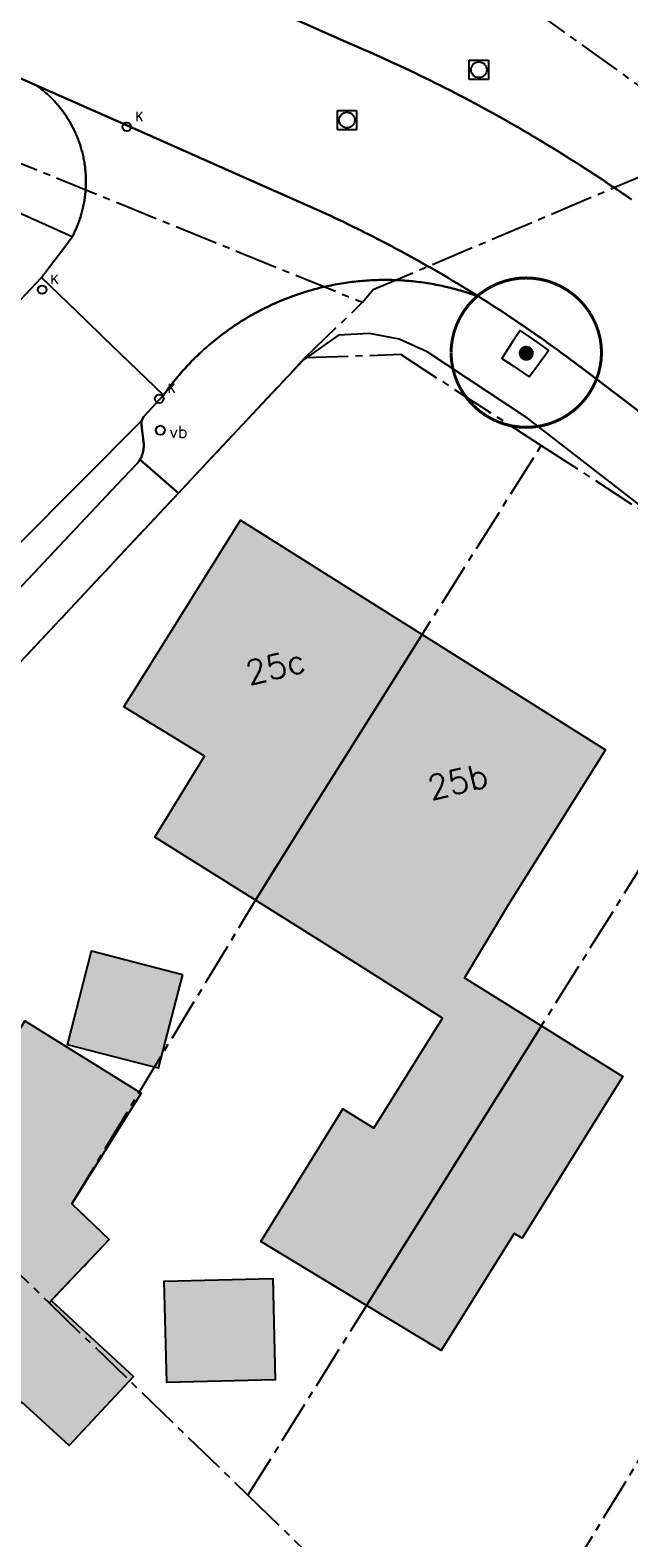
# Model space of a CAD drawing. Header units: metres. Extents: x 202952 to 203755, y 349031 to 349702.
# Tile 21 of 84: x 203088 to 203107, y 349556 to 349606. Entities that reach past the tile are written whole.
import ezdxf
from ezdxf.enums import TextEntityAlignment as Align

# ---------------------------------------------------------------- set-up
doc = ezdxf.new("R2010")
doc.units = ezdxf.units.M
doc.linetypes.add('1-200 CENTER', pattern=[4.28625, 2.8575, -0.47625, 0.47625, -0.47625])
for name, color, linetype in [('PH-BEST-BEBOUWING', 1, 'Continuous'), ('PH-BEST-BEBOUWING-ARCERING', 254, 'Continuous'), ('PH-BEST-HUISNUMMER', 7, 'Continuous'), ('PH-BEST-KADASTRALE-GRENS', 240, '1-200 CENTER'), ('PH-BEST-KOLK', 8, 'Continuous'), ('PH-BEST-PUT-HANDHAVEN', 44, 'Continuous'), ('PH-BEST-STRAATNAAMBORD', 6, 'Continuous'), ('PH-BEST-WEGDEEL', 254, 'Continuous'), ('PH-INM-BOOM-HANDHAVEN', 96, 'Continuous')]:
    doc.layers.add(name, color=color, linetype=linetype)
doc.styles.add('RDL_MAATVOERING', font='romans.shx')
doc.styles.add('ROMANS', font='romans.shx')

# ---------------------------------------------------------------- blocks, each defined once
blk = doc.blocks.new('*U50')
blk.add_circle((0, 0), 0.142)
at = {"ltscale": 0.05, "style": 'ROMANS'}
blk.add_text('K', height=0.3, dxfattribs=at).set_placement((0.277, 0.195))
blk = doc.blocks.new('Putdeksel')
for p, q in [((-0.32, 0.32), (0.32, 0.32)), ((-0.32, -0.32), (-0.32, 0.32)), ((0.32, 0.32), (0.32, -0.32)), ((0.32, -0.32), (-0.32, -0.32))]:
    blk.add_line(p, q)
blk.add_circle((0, 0), 0.26)
blk = doc.blocks.new('Verkeersbord')
blk.add_circle((0, 0), 0.15)
at = {"style": 'RDL_MAATVOERING'}
blk.add_text('vb', height=0.4, dxfattribs=at).set_placement((0.302, -0.254))
blk = doc.blocks.new('*U45')
at = {"const_width": 0.1}
blk.add_lwpolyline([(-2.5, 0.004, 0.990403), (2.5, 0.03, 0.990403), (-2.5, 0.018)], format="xyb", dxfattribs=at)
at = {"linetype": 'Continuous', "const_width": 0.25}
blk.add_lwpolyline([(-0.125, 0, 1), (0.125, 0, 1)], format="xyb", close=True, dxfattribs=at)

msp = doc.modelspace()

# ---------------------------------------------------------------- hatches: boundary and pattern name
at = {"layer": 'PH-BEST-BEBOUWING-ARCERING'}
for points in [[(203090.63, 349583.26), (203091.062, 349583.952), (203092.018, 349585.483), (203094.5, 349589.46), (203099.112, 349586.559), (203100.539, 349585.661), (203096.627, 349579.452), (203095.003, 349576.842), (203091.652, 349578.929), (203093.303, 349581.62)], [(203104.502, 349572.672), (203098.692, 349563.388), (203095.175, 349565.509), (203097.773, 349569.699), (203097.897, 349569.91), (203098.93, 349569.276), (203101.211, 349572.92), (203098.637, 349574.564), (203095.003, 349576.842), (203096.627, 349579.452), (203100.539, 349585.661), (203106.63, 349581.83), (203103.44, 349576.75), (203101.948, 349574.268)], [(203092.577, 349574.376), (203091.771, 349571.262), (203088.751, 349572.043), (203089.557, 349575.158)], [(203075.354, 349561.702), (203075.386, 349561.737), (203070.125, 349566.59), (203072.823, 349569.465), (203075.07, 349571.86), (203079.45, 349567.75), (203080.24, 349566.995), (203081.583, 349565.717), (203085.619, 349569.94), (203087.334, 349572.842), (203091.199, 349570.431), (203088.901, 349566.757), (203090.143, 349565.572), (203088.213, 349563.55), (203090.946, 349561.027), (203088.813, 349558.734), (203087.244, 349560.182), (203086.253, 349559.142), (203085.175, 349560.197), (203081.303, 349556.057), (203079.2, 349557.892), (203079.297, 349558.012)], [(203103.598, 349565.781), (203101.17, 349561.894), (203098.692, 349563.388), (203104.502, 349572.672), (203105.566, 349572.008), (203107.199, 349570.988), (203106.7, 349570.187), (203105.406, 349568.111), (203103.854, 349565.621)], [(203095.573, 349564.285), (203095.655, 349560.92), (203092.052, 349560.832), (203091.97, 349564.197)]]:
    msp.add_hatch(color=256, dxfattribs=at).paths.add_polyline_path(points)

# ---------------------------------------------------------------- linework, layer by layer
at = {"layer": 'PH-BEST-BEBOUWING'}
for points in [[(203090.63, 349583.26), (203091.062, 349583.952), (203092.018, 349585.483), (203094.5, 349589.46), (203099.112, 349586.559), (203100.539, 349585.661), (203096.627, 349579.452), (203095.003, 349576.842), (203091.652, 349578.929), (203093.303, 349581.62), (203090.63, 349583.26)], [(203104.502, 349572.672), (203098.692, 349563.388), (203095.175, 349565.509), (203097.773, 349569.699), (203097.897, 349569.91), (203098.93, 349569.276), (203101.211, 349572.92), (203098.637, 349574.564), (203095.003, 349576.842), (203096.627, 349579.452), (203100.539, 349585.661), (203106.63, 349581.83), (203103.44, 349576.75), (203101.948, 349574.268), (203104.502, 349572.672)], [(203092.577, 349574.376), (203091.771, 349571.262), (203088.751, 349572.043), (203089.557, 349575.158), (203092.577, 349574.376)], [(203075.354, 349561.702), (203075.386, 349561.737), (203070.125, 349566.59), (203072.823, 349569.465), (203075.07, 349571.86), (203079.45, 349567.75), (203080.24, 349566.995), (203081.583, 349565.717), (203085.619, 349569.94), (203087.334, 349572.842), (203091.199, 349570.431), (203088.901, 349566.757), (203090.143, 349565.572), (203088.213, 349563.55), (203090.946, 349561.027), (203088.813, 349558.734), (203087.244, 349560.182), (203086.253, 349559.142), (203085.175, 349560.197), (203081.303, 349556.057), (203079.2, 349557.892), (203079.297, 349558.012), (203075.354, 349561.702)], [(203103.598, 349565.781), (203101.17, 349561.894), (203098.692, 349563.388), (203104.502, 349572.672), (203105.566, 349572.008), (203107.199, 349570.988), (203106.7, 349570.187), (203105.406, 349568.111), (203103.854, 349565.621), (203103.598, 349565.781)], [(203095.573, 349564.285), (203095.655, 349560.92), (203092.052, 349560.832), (203091.97, 349564.197), (203095.573, 349564.285)]]:
    msp.add_lwpolyline(points, close=True, dxfattribs=at)
at = {"layer": 'PH-BEST-KADASTRALE-GRENS', "ltscale": 0.5}
for p, q in [((203091.91, 349615.227), (203110.397, 349601.971)), ((203096.653, 349594.86), (203098.56, 349596.691)), ((203077.171, 349574.047), (203096.653, 349594.86)), ((203094.75, 349557.088), (203112.925, 349586.132)), ((203105.449, 349554.505), (203120.899, 349579.807)), ((203077.171, 349574.047), (203088.143, 349563.477)), ((203088.143, 349563.477), (203094.75, 349557.088)), ((203094.75, 349557.088), (203098.72, 349553.246))]:
    msp.add_line(p, q, dxfattribs=at)
for points in [[(203098.56, 349596.691), (203098.911, 349597.117), (203110.397, 349601.971)], [(203085.425, 349600.591), (203086.41, 349601.624), (203098.56, 349596.691)], [(203096.653, 349594.86), (203099.815, 349594.964), (203104.493, 349591.936)], [(203088.143, 349563.477), (203090.143, 349565.572), (203088.896, 349566.762), (203095.003, 349576.842), (203096.627, 349579.452), (203104.493, 349591.936)], [(203104.493, 349591.936), (203110.613, 349587.971), (203112.925, 349586.132)]]:
    msp.add_lwpolyline(points, dxfattribs=at)
at = {"layer": 'PH-BEST-WEGDEEL'}
for points in [[(203107.486, 349600.105), (203107.334, 349600.211), (203107.181, 349600.316), (203107.028, 349600.421), (203106.875, 349600.525), (203106.721, 349600.629), (203106.567, 349600.732), (203106.413, 349600.834), (203106.258, 349600.936), (203106.103, 349601.037), (203105.948, 349601.138), (203105.792, 349601.238), (203105.636, 349601.338), (203105.479, 349601.437), (203105.322, 349601.536), (203105.165, 349601.634), (203105.007, 349601.731), (203104.849, 349601.828), (203104.691, 349601.924), (203104.532, 349602.02), (203104.373, 349602.115), (203104.214, 349602.21), (203104.054, 349602.304), (203103.894, 349602.398), (203103.734, 349602.491), (203103.573, 349602.583), (203103.412, 349602.675), (203103.251, 349602.766), (203103.089, 349602.856), (203102.927, 349602.946), (203102.765, 349603.035), (203102.602, 349603.124), (203102.439, 349603.212), (203102.276, 349603.3), (203102.112, 349603.387), (203101.948, 349603.474), (203101.784, 349603.56), (203101.619, 349603.645), (203101.454, 349603.73), (203101.289, 349603.814), (203101.124, 349603.897), (203100.958, 349603.98), (203100.792, 349604.062), (203100.626, 349604.144), (203100.459, 349604.225), (203100.292, 349604.305), (203100.125, 349604.385), (203099.958, 349604.464), (203099.79, 349604.543), (203099.622, 349604.621), (203099.454, 349604.699), (203099.285, 349604.776), (203099.116, 349604.852), (203098.947, 349604.928), (203098.778, 349605.003), (203098.608, 349605.077), (203098.438, 349605.151), (203098.268, 349605.224), (203098.097, 349605.297), (203094.957, 349606.691)], [(203094.957, 349606.691), (203098.097, 349605.297), (203098.268, 349605.224), (203098.438, 349605.151), (203098.608, 349605.077), (203098.778, 349605.003), (203098.947, 349604.928), (203099.116, 349604.852), (203099.285, 349604.776), (203099.454, 349604.699), (203099.622, 349604.621), (203099.79, 349604.543), (203099.958, 349604.464), (203100.125, 349604.385), (203100.292, 349604.305), (203100.459, 349604.225), (203100.626, 349604.144), (203100.792, 349604.062), (203100.958, 349603.98), (203101.124, 349603.897), (203101.289, 349603.814), (203101.454, 349603.73), (203101.619, 349603.645), (203101.784, 349603.56), (203101.948, 349603.474), (203102.112, 349603.387), (203102.276, 349603.3), (203102.439, 349603.212), (203102.602, 349603.124), (203102.765, 349603.035), (203102.927, 349602.946), (203103.089, 349602.856), (203103.251, 349602.766), (203103.412, 349602.675), (203103.573, 349602.583), (203103.734, 349602.491), (203103.894, 349602.398), (203104.054, 349602.304), (203104.214, 349602.21), (203104.373, 349602.115), (203104.532, 349602.02), (203104.691, 349601.924), (203104.849, 349601.828), (203105.007, 349601.731), (203105.165, 349601.634), (203105.322, 349601.536), (203105.479, 349601.437), (203105.636, 349601.338), (203105.792, 349601.238), (203105.948, 349601.138), (203106.103, 349601.037), (203106.258, 349600.936), (203106.413, 349600.834), (203106.567, 349600.732), (203106.721, 349600.629), (203106.875, 349600.525), (203107.028, 349600.421), (203107.181, 349600.316), (203107.334, 349600.211), (203107.486, 349600.105)], [(203110.008, 349591.35), (203105.804, 349594.535), (203105.695, 349594.618), (203105.585, 349594.701), (203105.475, 349594.783), (203105.365, 349594.865), (203105.254, 349594.947), (203105.143, 349595.029), (203105.032, 349595.11), (203104.92, 349595.191), (203104.809, 349595.271), (203104.697, 349595.351), (203104.586, 349595.431), (203104.474, 349595.511), (203104.362, 349595.59), (203104.249, 349595.669), (203104.136, 349595.747), (203104.023, 349595.825), (203103.91, 349595.903), (203103.796, 349595.98), (203103.682, 349596.057), (203103.568, 349596.134), (203103.454, 349596.21), (203103.339, 349596.286), (203103.224, 349596.362), (203103.109, 349596.437), (203102.994, 349596.512), (203102.878, 349596.587), (203102.762, 349596.661), (203102.646, 349596.735), (203102.53, 349596.809), (203102.414, 349596.882), (203102.274, 349596.969), (203102.134, 349597.056), (203101.994, 349597.142), (203101.853, 349597.228), (203101.712, 349597.313), (203101.571, 349597.398), (203101.401, 349597.499), (203101.288, 349597.566), (203101.174, 349597.633), (203101.06, 349597.699), (203100.946, 349597.765), (203100.832, 349597.831), (203100.717, 349597.896), (203100.373, 349598.09), (203099.853, 349598.375), (203099.766, 349598.422), (203099.679, 349598.469), (203099.592, 349598.515), (203099.504, 349598.561), (203099.417, 349598.607), (203099.329, 349598.653), (203098.978, 349598.835), (203098.861, 349598.895), (203098.743, 349598.954), (203098.626, 349599.013), (203098.508, 349599.072), (203098.39, 349599.131), (203098.272, 349599.189), (203098.094, 349599.276), (203097.946, 349599.348), (203097.797, 349599.419), (203097.648, 349599.489), (203097.499, 349599.559), (203097.35, 349599.628), (203097.2, 349599.697), (203094.109, 349601.066), (203091.088, 349602.404), (203087.708, 349603.901), (203083.774, 349605.644)], [(203083.774, 349605.644), (203087.708, 349603.901), (203087.746, 349603.873), (203087.784, 349603.845), (203087.822, 349603.817), (203087.859, 349603.788), (203087.896, 349603.759), (203087.933, 349603.73), (203087.969, 349603.7), (203088.005, 349603.669), (203088.041, 349603.638), (203088.076, 349603.607), (203088.111, 349603.575), (203088.146, 349603.543), (203088.191, 349603.499), (203088.235, 349603.454), (203088.279, 349603.409), (203088.322, 349603.363), (203088.365, 349603.317), (203088.407, 349603.27), (203088.428, 349603.246), (203088.448, 349603.222), (203088.468, 349603.198), (203088.488, 349603.174), (203088.508, 349603.149), (203088.527, 349603.125), (203088.556, 349603.088), (203088.585, 349603.05), (203088.613, 349603.012), (203088.641, 349602.974), (203088.668, 349602.935), (203088.695, 349602.896), (203088.721, 349602.857), (203088.747, 349602.817), (203088.772, 349602.777), (203088.797, 349602.737), (203088.821, 349602.697), (203088.845, 349602.656), (203088.868, 349602.615), (203088.891, 349602.574), (203088.913, 349602.532), (203088.935, 349602.49), (203088.956, 349602.448), (203088.977, 349602.406), (203088.997, 349602.363), (203089.017, 349602.32), (203089.036, 349602.277), (203089.055, 349602.234), (203089.073, 349602.191), (203089.091, 349602.147), (203089.108, 349602.103), (203089.125, 349602.059), (203089.141, 349602.014), (203089.157, 349601.97), (203089.172, 349601.925), (203089.186, 349601.88), (203089.2, 349601.835), (203089.213, 349601.79), (203089.226, 349601.745), (203089.238, 349601.699), (203089.25, 349601.654), (203089.262, 349601.608), (203089.273, 349601.562), (203089.283, 349601.515), (203089.292, 349601.469), (203089.301, 349601.423), (203089.309, 349601.376), (203089.317, 349601.33), (203089.324, 349601.283), (203089.331, 349601.237), (203089.337, 349601.19), (203089.343, 349601.143), (203089.348, 349601.096), (203089.353, 349601.049), (203089.357, 349600.986), (203089.361, 349600.924), (203089.364, 349600.861), (203089.366, 349600.798), (203089.367, 349600.735), (203089.368, 349600.672), (203089.368, 349600.641), (203089.367, 349600.609), (203089.366, 349600.578), (203089.365, 349600.547), (203089.364, 349600.515), (203089.362, 349600.484), (203089.359, 349600.437), (203089.356, 349600.389), (203089.352, 349600.342), (203089.347, 349600.295), (203089.342, 349600.248), (203089.336, 349600.201), (203089.329, 349600.154), (203089.322, 349600.108), (203089.315, 349600.061), (203089.307, 349600.015), (203089.299, 349599.968), (203089.29, 349599.922), (203089.28, 349599.876), (203089.269, 349599.831), (203089.258, 349599.785), (203089.247, 349599.739), (203089.236, 349599.694), (203089.224, 349599.648), (203089.211, 349599.603), (203089.197, 349599.557), (203089.183, 349599.512), (203089.168, 349599.467), (203089.153, 349599.422), (203089.137, 349599.377), (203089.121, 349599.333), (203089.104, 349599.289), (203089.087, 349599.245), (203089.069, 349599.201), (203089.051, 349599.157), (203089.032, 349599.114), (203089.012, 349599.071), (203088.992, 349599.028), (203088.972, 349598.986), (203088.951, 349598.944), (203088.93, 349598.902), (203088.908, 349598.86), (203087.8, 349599.361), (203086.936, 349599.751)], [(203086.323, 349595.86), (203087.889, 349597.514), (203089.367, 349596.093), (203089.943, 349595.539), (203091.949, 349593.611), (203091.949, 349593.611), (203091.292, 349592.896), (203091.21, 349592.755), (203070.653, 349572.105)], [(203108.159, 349589.654), (203104.478, 349592.506), (203104.037, 349592.848), (203100.699, 349595.043), (203099.775, 349595.467), (203098.784, 349595.657), (203097.753, 349595.596), (203096.596, 349594.776), (203096.433, 349594.603), (203092.676, 349590.608), (203092.442, 349590.358), (203091.162, 349591.468), (203091.175, 349591.491), (203091.187, 349591.514), (203091.199, 349591.537), (203091.21, 349591.561), (203091.22, 349591.585), (203091.229, 349591.61), (203091.238, 349591.634), (203091.246, 349591.659), (203091.253, 349591.684), (203091.26, 349591.709), (203091.266, 349591.735), (203091.271, 349591.76), (203091.275, 349591.785), (203091.279, 349591.809), (203091.282, 349591.834), (203091.285, 349591.859), (203091.287, 349591.883), (203091.288, 349591.908), (203091.289, 349591.935), (203091.289, 349591.963), (203091.288, 349591.99), (203091.286, 349592.017), (203091.284, 349592.045), (203091.28, 349592.072), (203091.227, 349592.513), (203091.221, 349592.553), (203091.216, 349592.593), (203091.212, 349592.634), (203091.21, 349592.674), (203091.209, 349592.715), (203091.21, 349592.755), (203091.292, 349592.896), (203091.949, 349593.611), (203091.99, 349593.668), (203092.031, 349593.725), (203092.072, 349593.782), (203092.114, 349593.838), (203092.156, 349593.894), (203092.199, 349593.95), (203092.242, 349594.005), (203092.286, 349594.06), (203092.33, 349594.115), (203092.375, 349594.169), (203092.42, 349594.223), (203092.465, 349594.277), (203092.511, 349594.33), (203092.557, 349594.383), (203092.603, 349594.435), (203092.65, 349594.487), (203092.697, 349594.539), (203092.745, 349594.591), (203092.793, 349594.642), (203092.842, 349594.693), (203092.891, 349594.743), (203092.94, 349594.793), (203092.99, 349594.842), (203093.04, 349594.891), (203093.091, 349594.94), (203093.142, 349594.988), (203093.193, 349595.036), (203093.245, 349595.083), (203093.297, 349595.13), (203093.349, 349595.177), (203093.402, 349595.223), (203093.455, 349595.269), (203093.508, 349595.315), (203093.562, 349595.36), (203093.616, 349595.405), (203093.671, 349595.449), (203093.726, 349595.493), (203093.781, 349595.536), (203093.836, 349595.579), (203093.892, 349595.622), (203093.948, 349595.664), (203094.005, 349595.705), (203094.062, 349595.746), (203094.119, 349595.787), (203094.176, 349595.827), (203094.234, 349595.867), (203094.292, 349595.907), (203094.35, 349595.946), (203094.409, 349595.985), (203094.468, 349596.023), (203094.527, 349596.06), (203094.587, 349596.097), (203094.647, 349596.133), (203094.707, 349596.169), (203094.767, 349596.205), (203094.828, 349596.24), (203094.889, 349596.275), (203094.95, 349596.309), (203095.012, 349596.343), (203095.074, 349596.376), (203095.136, 349596.409), (203095.198, 349596.441), (203095.261, 349596.473), (203095.324, 349596.504), (203095.387, 349596.535), (203095.45, 349596.566), (203095.513, 349596.596), (203095.577, 349596.625), (203095.641, 349596.654), (203095.705, 349596.682), (203095.769, 349596.71), (203095.834, 349596.738), (203095.899, 349596.765), (203095.964, 349596.791), (203096.029, 349596.817), (203096.094, 349596.842), (203096.16, 349596.867), (203096.226, 349596.891), (203096.292, 349596.915), (203096.358, 349596.938), (203096.425, 349596.961), (203096.491, 349596.983), (203096.558, 349597.005), (203096.625, 349597.026), (203096.692, 349597.047), (203096.759, 349597.067), (203096.827, 349597.087), (203096.894, 349597.106), (203096.962, 349597.124), (203097.03, 349597.142), (203097.098, 349597.16), (203097.166, 349597.177), (203097.234, 349597.193), (203097.303, 349597.209), (203097.371, 349597.224), (203097.44, 349597.239), (203097.509, 349597.254), (203097.577, 349597.268), (203097.646, 349597.281), (203097.715, 349597.294), (203097.785, 349597.306), (203097.854, 349597.317), (203097.923, 349597.328), (203097.993, 349597.339), (203098.062, 349597.349), (203098.132, 349597.359), (203098.201, 349597.368), (203098.271, 349597.376), (203098.341, 349597.383), (203098.41, 349597.39), (203098.48, 349597.397), (203098.55, 349597.403), (203098.62, 349597.409), (203098.69, 349597.414), (203098.76, 349597.419), (203098.83, 349597.423), (203098.9, 349597.426), (203098.97, 349597.429), (203099.04, 349597.431), (203099.11, 349597.433), (203099.18, 349597.435), (203099.251, 349597.436), (203099.321, 349597.436), (203099.391, 349597.436), (203099.462, 349597.435), (203099.532, 349597.433), (203099.602, 349597.431), (203099.672, 349597.428), (203099.742, 349597.425), (203099.812, 349597.421), (203099.882, 349597.417), (203099.952, 349597.412), (203100.022, 349597.407), (203100.092, 349597.401), (203100.162, 349597.395), (203100.232, 349597.388), (203100.301, 349597.38), (203100.371, 349597.372), (203100.441, 349597.364), (203100.51, 349597.355), (203100.58, 349597.345), (203100.649, 349597.335), (203100.719, 349597.324), (203100.788, 349597.313), (203100.857, 349597.301), (203100.926, 349597.289), (203100.995, 349597.276), (203101.064, 349597.263), (203101.133, 349597.249), (203101.202, 349597.234), (203101.27, 349597.219), (203101.339, 349597.203), (203101.407, 349597.187), (203101.475, 349597.17), (203101.543, 349597.153), (203101.611, 349597.136), (203101.679, 349597.117), (203101.746, 349597.098), (203101.814, 349597.079), (203101.881, 349597.059), (203101.949, 349597.039), (203102.016, 349597.018), (203102.083, 349596.996), (203102.149, 349596.974), (203102.216, 349596.952), (203102.282, 349596.929), (203102.348, 349596.906), (203102.414, 349596.882), (203102.53, 349596.809), (203102.646, 349596.735), (203102.762, 349596.661), (203102.878, 349596.587), (203102.994, 349596.512), (203103.109, 349596.437), (203103.224, 349596.362), (203103.339, 349596.286), (203103.454, 349596.21), (203103.568, 349596.134), (203103.682, 349596.057), (203103.796, 349595.98), (203103.91, 349595.903), (203104.023, 349595.825), (203104.136, 349595.747), (203104.249, 349595.669), (203104.362, 349595.59), (203104.474, 349595.511), (203104.586, 349595.431), (203104.697, 349595.351), (203104.809, 349595.271), (203104.92, 349595.191), (203105.032, 349595.11), (203105.143, 349595.029), (203105.254, 349594.947), (203105.365, 349594.865), (203105.475, 349594.783), (203105.585, 349594.701), (203105.695, 349594.618), (203105.804, 349594.535), (203110.008, 349591.35)], [(203070.653, 349572.105), (203091.21, 349592.755), (203091.209, 349592.715), (203091.21, 349592.674), (203091.212, 349592.634), (203091.216, 349592.593), (203091.221, 349592.553), (203091.227, 349592.513), (203091.28, 349592.072), (203091.284, 349592.045), (203091.286, 349592.017), (203091.288, 349591.99), (203091.289, 349591.963), (203091.289, 349591.935), (203091.288, 349591.908), (203091.287, 349591.883), (203091.285, 349591.859), (203091.282, 349591.834), (203091.279, 349591.809), (203091.275, 349591.785), (203091.271, 349591.76), (203091.266, 349591.735), (203091.26, 349591.709), (203091.253, 349591.684), (203091.246, 349591.659), (203091.238, 349591.634), (203091.229, 349591.61), (203091.22, 349591.585), (203091.21, 349591.561), (203091.199, 349591.537), (203091.187, 349591.514), (203091.175, 349591.491), (203091.162, 349591.468), (203091.149, 349591.446), (203091.135, 349591.424), (203091.121, 349591.402), (203091.106, 349591.381), (203091.09, 349591.36), (203091.074, 349591.339), (203090.376, 349590.609), (203090.376, 349590.609), (203090.233, 349590.457), (203084.457, 349584.336)], [(203084.457, 349584.336), (203090.233, 349590.457), (203090.376, 349590.609), (203091.074, 349591.339), (203091.09, 349591.36), (203091.106, 349591.381), (203091.121, 349591.402), (203091.135, 349591.424), (203091.149, 349591.446), (203091.162, 349591.468), (203092.442, 349590.358), (203092.442, 349590.358), (203087.191, 349584.751)]]:
    msp.add_lwpolyline(points, dxfattribs=at)
for points in [[(203088.908, 349598.86), (203088.93, 349598.902), (203088.951, 349598.944), (203088.972, 349598.986), (203088.992, 349599.028), (203089.012, 349599.071), (203089.032, 349599.114), (203089.051, 349599.157), (203089.069, 349599.201), (203089.087, 349599.245), (203089.104, 349599.289), (203089.121, 349599.333), (203089.137, 349599.377), (203089.153, 349599.422), (203089.168, 349599.467), (203089.183, 349599.512), (203089.197, 349599.557), (203089.211, 349599.603), (203089.224, 349599.648), (203089.236, 349599.694), (203089.247, 349599.739), (203089.258, 349599.785), (203089.269, 349599.831), (203089.28, 349599.876), (203089.29, 349599.922), (203089.299, 349599.968), (203089.307, 349600.015), (203089.315, 349600.061), (203089.322, 349600.108), (203089.329, 349600.154), (203089.336, 349600.201), (203089.342, 349600.248), (203089.347, 349600.295), (203089.352, 349600.342), (203089.356, 349600.389), (203089.359, 349600.437), (203089.362, 349600.484), (203089.364, 349600.515), (203089.365, 349600.547), (203089.366, 349600.578), (203089.367, 349600.609), (203089.368, 349600.641), (203089.368, 349600.672), (203089.367, 349600.735), (203089.366, 349600.798), (203089.364, 349600.861), (203089.361, 349600.924), (203089.357, 349600.986), (203089.353, 349601.049), (203089.348, 349601.096), (203089.343, 349601.143), (203089.337, 349601.19), (203089.331, 349601.237), (203089.324, 349601.283), (203089.317, 349601.33), (203089.309, 349601.376), (203089.301, 349601.423), (203089.292, 349601.469), (203089.283, 349601.515), (203089.273, 349601.562), (203089.262, 349601.608), (203089.25, 349601.654), (203089.238, 349601.699), (203089.226, 349601.745), (203089.213, 349601.79), (203089.2, 349601.835), (203089.186, 349601.88), (203089.172, 349601.925), (203089.157, 349601.97), (203089.141, 349602.014), (203089.125, 349602.059), (203089.108, 349602.103), (203089.091, 349602.147), (203089.073, 349602.191), (203089.055, 349602.234), (203089.036, 349602.277), (203089.017, 349602.32), (203088.997, 349602.363), (203088.977, 349602.406), (203088.956, 349602.448), (203088.935, 349602.49), (203088.913, 349602.532), (203088.891, 349602.574), (203088.868, 349602.615), (203088.845, 349602.656), (203088.821, 349602.697), (203088.797, 349602.737), (203088.772, 349602.777), (203088.747, 349602.817), (203088.721, 349602.857), (203088.695, 349602.896), (203088.668, 349602.935), (203088.641, 349602.974), (203088.613, 349603.012), (203088.585, 349603.05), (203088.556, 349603.088), (203088.527, 349603.125), (203088.508, 349603.149), (203088.488, 349603.174), (203088.468, 349603.198), (203088.448, 349603.222), (203088.428, 349603.246), (203088.407, 349603.27), (203088.365, 349603.317), (203088.322, 349603.363), (203088.279, 349603.409), (203088.235, 349603.454), (203088.191, 349603.499), (203088.146, 349603.543), (203088.111, 349603.575), (203088.076, 349603.607), (203088.041, 349603.638), (203088.005, 349603.669), (203087.969, 349603.7), (203087.933, 349603.73), (203087.896, 349603.759), (203087.859, 349603.788), (203087.822, 349603.817), (203087.784, 349603.845), (203087.746, 349603.873), (203087.708, 349603.901), (203091.088, 349602.404), (203094.109, 349601.066), (203097.2, 349599.697), (203097.35, 349599.628), (203097.499, 349599.559), (203097.648, 349599.489), (203097.797, 349599.419), (203097.946, 349599.348), (203098.094, 349599.276), (203098.272, 349599.189), (203098.39, 349599.131), (203098.508, 349599.072), (203098.626, 349599.013), (203098.743, 349598.954), (203098.861, 349598.895), (203098.978, 349598.835), (203099.329, 349598.653), (203099.417, 349598.607), (203099.504, 349598.561), (203099.592, 349598.515), (203099.679, 349598.469), (203099.766, 349598.422), (203099.853, 349598.375), (203100.373, 349598.09), (203100.717, 349597.896), (203100.832, 349597.831), (203100.946, 349597.765), (203101.06, 349597.699), (203101.174, 349597.633), (203101.288, 349597.566), (203101.401, 349597.499), (203101.571, 349597.398), (203101.712, 349597.313), (203101.853, 349597.228), (203101.994, 349597.142), (203102.134, 349597.056), (203102.274, 349596.969), (203102.414, 349596.882), (203102.348, 349596.906), (203102.282, 349596.929), (203102.216, 349596.952), (203102.149, 349596.974), (203102.083, 349596.996), (203102.016, 349597.018), (203101.949, 349597.039), (203101.881, 349597.059), (203101.814, 349597.079), (203101.746, 349597.098), (203101.679, 349597.117), (203101.611, 349597.136), (203101.543, 349597.153), (203101.475, 349597.17), (203101.407, 349597.187), (203101.339, 349597.203), (203101.27, 349597.219), (203101.202, 349597.234), (203101.133, 349597.249), (203101.064, 349597.263), (203100.995, 349597.276), (203100.926, 349597.289), (203100.857, 349597.301), (203100.788, 349597.313), (203100.719, 349597.324), (203100.649, 349597.335), (203100.58, 349597.345), (203100.51, 349597.355), (203100.441, 349597.364), (203100.371, 349597.372), (203100.301, 349597.38), (203100.232, 349597.388), (203100.162, 349597.395), (203100.092, 349597.401), (203100.022, 349597.407), (203099.952, 349597.412), (203099.882, 349597.417), (203099.812, 349597.421), (203099.742, 349597.425), (203099.672, 349597.428), (203099.602, 349597.431), (203099.532, 349597.433), (203099.462, 349597.435), (203099.391, 349597.436), (203099.321, 349597.436), (203099.251, 349597.436), (203099.18, 349597.435), (203099.11, 349597.433), (203099.04, 349597.431), (203098.97, 349597.429), (203098.9, 349597.426), (203098.83, 349597.423), (203098.76, 349597.419), (203098.69, 349597.414), (203098.62, 349597.409), (203098.55, 349597.403), (203098.48, 349597.397), (203098.41, 349597.39), (203098.341, 349597.383), (203098.271, 349597.376), (203098.201, 349597.368), (203098.132, 349597.359), (203098.062, 349597.349), (203097.993, 349597.339), (203097.923, 349597.328), (203097.854, 349597.317), (203097.785, 349597.306), (203097.715, 349597.294), (203097.646, 349597.281), (203097.577, 349597.268), (203097.509, 349597.254), (203097.44, 349597.239), (203097.371, 349597.224), (203097.303, 349597.209), (203097.234, 349597.193), (203097.166, 349597.177), (203097.098, 349597.16), (203097.03, 349597.142), (203096.962, 349597.124), (203096.894, 349597.106), (203096.827, 349597.087), (203096.759, 349597.067), (203096.692, 349597.047), (203096.625, 349597.026), (203096.558, 349597.005), (203096.491, 349596.983), (203096.425, 349596.961), (203096.358, 349596.938), (203096.292, 349596.915), (203096.226, 349596.891), (203096.16, 349596.867), (203096.094, 349596.842), (203096.029, 349596.817), (203095.964, 349596.791), (203095.899, 349596.765), (203095.834, 349596.738), (203095.769, 349596.71), (203095.705, 349596.682), (203095.641, 349596.654), (203095.577, 349596.625), (203095.513, 349596.596), (203095.45, 349596.566), (203095.387, 349596.535), (203095.324, 349596.504), (203095.261, 349596.473), (203095.198, 349596.441), (203095.136, 349596.409), (203095.074, 349596.376), (203095.012, 349596.343), (203094.95, 349596.309), (203094.889, 349596.275), (203094.828, 349596.24), (203094.767, 349596.205), (203094.707, 349596.169), (203094.647, 349596.133), (203094.587, 349596.097), (203094.527, 349596.06), (203094.468, 349596.023), (203094.409, 349595.985), (203094.35, 349595.946), (203094.292, 349595.907), (203094.234, 349595.867), (203094.176, 349595.827), (203094.119, 349595.787), (203094.062, 349595.746), (203094.005, 349595.705), (203093.948, 349595.664), (203093.892, 349595.622), (203093.836, 349595.579), (203093.781, 349595.536), (203093.726, 349595.493), (203093.671, 349595.449), (203093.616, 349595.405), (203093.562, 349595.36), (203093.508, 349595.315), (203093.455, 349595.269), (203093.402, 349595.223), (203093.349, 349595.177), (203093.297, 349595.13), (203093.245, 349595.083), (203093.193, 349595.036), (203093.142, 349594.988), (203093.091, 349594.94), (203093.04, 349594.891), (203092.99, 349594.842), (203092.94, 349594.793), (203092.891, 349594.743), (203092.842, 349594.693), (203092.793, 349594.642), (203092.745, 349594.591), (203092.697, 349594.539), (203092.65, 349594.487), (203092.603, 349594.435), (203092.557, 349594.383), (203092.511, 349594.33), (203092.465, 349594.277), (203092.42, 349594.223), (203092.375, 349594.169), (203092.33, 349594.115), (203092.286, 349594.06), (203092.242, 349594.005), (203092.199, 349593.95), (203092.156, 349593.894), (203092.114, 349593.838), (203092.072, 349593.782), (203092.031, 349593.725), (203091.99, 349593.668), (203091.949, 349593.611), (203089.943, 349595.539), (203089.367, 349596.093), (203087.889, 349597.514), (203088.189, 349597.91), (203088.597, 349598.449), (203088.908, 349598.86)], [(203104.642, 349594.969), (203104.739, 349595.1), (203104.452, 349595.301), (203104.086, 349595.557), (203103.798, 349595.759), (203103.536, 349595.378), (203103.437, 349595.221), (203103.187, 349594.828), (203103.594, 349594.556), (203103.701, 349594.485), (203104.094, 349594.222), (203104.147, 349594.294), (203104.345, 349594.563), (203104.491, 349594.763), (203104.642, 349594.969)]]:
    msp.add_lwpolyline(points, close=True, dxfattribs=at)

# ---------------------------------------------------------------- block references
at = {"layer": 'PH-BEST-KOLK'}
for p in [(203090.728, 349602.515), (203087.911, 349597.11), (203091.803, 349593.487)]:
    msp.add_blockref('*U50', p, dxfattribs=at)
at = {"layer": 'PH-BEST-PUT-HANDHAVEN'}
for p in [(203102.42, 349604.41), (203098.04, 349602.74)]:
    msp.add_blockref('Putdeksel', p, dxfattribs=at)
at = {"layer": 'PH-BEST-STRAATNAAMBORD', "color": 9}
msp.add_blockref('Verkeersbord', (203091.841, 349592.446), dxfattribs=at)
at = {"layer": 'PH-INM-BOOM-HANDHAVEN'}
msp.add_blockref('*U45', (203103.996, 349594.999), dxfattribs=at)
msp.add_blockref('*U45', (203103.996, 349594.999), dxfattribs=at)

# ---------------------------------------------------------------- texts
at = {"layer": 'PH-BEST-HUISNUMMER', "style": 'ROMANS'}
for s, p in [('25c', (203095.66, 349584.595)), ('25b', (203101.721, 349580.783))]:
    msp.add_text(s, height=0.8, rotation=13.5, dxfattribs=at).set_placement(p, align=Align.MIDDLE_CENTER)

doc.saveas('drawing.dxf')
